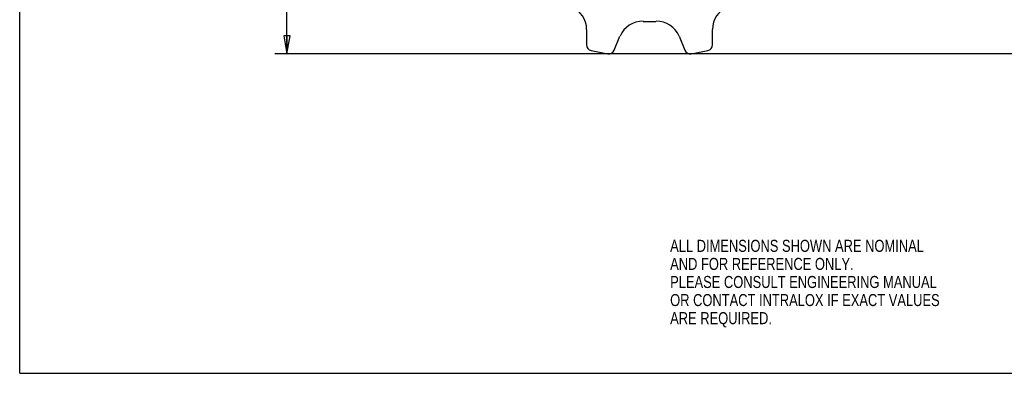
# Model space of a CAD drawing. Header units: inches. Extents: x 0 to 17, y 0 to 11.
# Tile 1 of 6: x 0 to 10.2, y 0 to 3.7. Entities that reach past the tile are written whole.
import ezdxf

# ---------------------------------------------------------------- set-up
doc = ezdxf.new("R2010")
doc.units = ezdxf.units.IN
doc.header["$LTSCALE"] = 0.935
doc.header["$MEASUREMENT"] = 0
doc.layers.get('0').update_dxf_attribs({"linetype": 'CONTINUOUS'})
doc.styles.get("Standard").update_dxf_attribs({"font": 'txt', "width": 0.8})
doc.dimstyles.new('DIMSTYLE_1', dxfattribs={"dimtxt": 0.125, "dimasz": 0.1875, "dimexe": 0.18, "dimexo": 0.0625, "dimgap": 0.09, "dimtad": 0, "dimtih": 1, "dimtoh": 1, "dimzin": 4, "dimdsep": 46, "dimtxsty": 'STANDARD', "dimblk": 'CLOSED', "dimblk1": 'CLOSED', "dimblk2": 'CLOSED', "dimcen": 0.09, "dimadec": 0, "dimazin": 0, "dimtp": 0.01, "dimtm": 0.01, "dimtfac": 1, "dimtofl": 0, "dimtmove": 0, "dimatfit": 3, "dimldrblk": 'CLOSED', "dimfxl": 1, "dimtolj": 1, "dimtzin": 4, "dimarcsym": 0})

# ---------------------------------------------------------------- blocks, each defined once
blk = doc.blocks.new('_CLOSED')
at = {"color": 0, "linetype": 'BYBLOCK'}
for p, q in [((0, 0), (-1, 0.167)), ((-1, 0.167), (-1, -0.167)), ((-1, -0.167), (0, 0)), ((-1, 0), (0, 0))]:
    blk.add_line(p, q, dxfattribs=at)
blk = doc.blocks.new('*D2')
at = {"color": 3, "linetype": 'CONTINUOUS'}
for p, q in [((11.714, 8.565), (2.646, 8.565)), ((2.771, 8.565), (2.771, 6.25)), ((2.771, 3.314), (2.771, 5.625)), ((11.714, 3.314), (2.646, 3.314))]:
    blk.add_line(p, q, dxfattribs=at)
at = {"color": 3, "linetype": 'CONTINUOUS', "xscale": 0.1875, "yscale": 0.1875, "zscale": 0.1875}
for p, rotation in [((2.771, 8.565), 90), ((2.771, 3.314), 270)]:
    blk.add_blockref('_CLOSED', p, dxfattribs=dict(at, rotation=rotation))
at = {"color": 3, "linetype": 'CONTINUOUS', "insert": (2.621, 6.187), "char_height": 0.125, "width": 0.7, "attachment_point": 2, "line_spacing_factor": 0.9}
blk.add_mtext('5.25\\P[133,4]\\PNOMINAL', dxfattribs=at)

msp = doc.modelspace()

# ---------------------------------------------------------------- linework, layer by layer
at = {"color": 7, "linetype": 'CONTINUOUS'}
for p, q in [((0, 0), (0, 11)), ((5.877, 3.566), (5.876, 3.408)), ((6.164, 3.351), (6.223, 3.497)), ((6.835, 3.497), (6.894, 3.351)), ((7.182, 3.408), (7.181, 3.566)), ((5.924, 3.349), (6.096, 3.315)), ((6.962, 3.315), (7.134, 3.349)), ((0, 0), (17, 0))]:
    msp.add_line(p, q, dxfattribs=at)
for centre, radius, start, end in [((5.627, 3.567), 0.25, 359.75, 69.1809), ((7.431, 3.567), 0.25, 110.8191, 180.25), ((6.455, 3.402), 0.25, 88.3191, 157.75), ((6.529, 5.939), 2.289, 268.3191, 271.6809), ((6.604, 3.402), 0.25, 22.25, 91.6809), ((5.936, 3.408), 0.06, 179.75, 258.75), ((7.122, 3.408), 0.06, 281.25, 0.25), ((6.108, 3.374), 0.06, 258.75, 337.75), ((6.95, 3.374), 0.06, 202.25, 281.25)]:
    msp.add_arc(centre, radius, start, end, dxfattribs=at)

# ---------------------------------------------------------------- texts
at = {"color": 3, "linetype": 'CONTINUOUS', "insert": (6.743, 1.385), "char_height": 0.125, "width": 3.5, "attachment_point": 1, "line_spacing_factor": 0.9}
msp.add_mtext('ALL DIMENSIONS SHOWN ARE NOMINAL\\PAND FOR REFERENCE ONLY.\\PPLEASE CONSULT ENGINEERING MANUAL\\POR CONTACT INTRALOX IF EXACT VALUES\\PARE REQUIRED. ', dxfattribs=at)

# ---------------------------------------------------------------- dimensions: what is measured, and where the dimension line sits
at = {"color": 3, "linetype": 'CONTINUOUS'}
dim = msp.add_linear_dim(base=(2.771, 3.314), p1=(11.714, 8.565), p2=(11.714, 3.314), angle=270, text='<>\\PNOMINAL', dimstyle='DIMSTYLE_1', dxfattribs=at)
dim.commit()
dim.dimension.update_dxf_attribs({"geometry": '*D2', "text_midpoint": (2.571, 5.937), "dimtype": 160})

doc.saveas('drawing.dxf')
